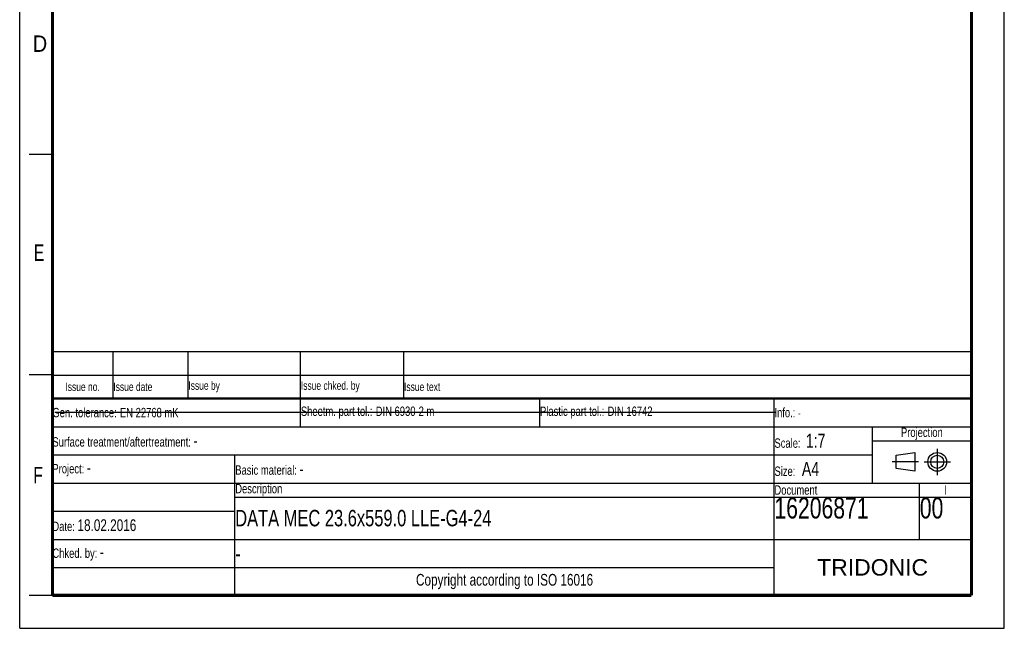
# Model space of a CAD drawing. Header units: millimetres. Extents: x 0 to 210, y 0 to 297.
# Tile 1 of 59: x 0 to 210, y 0 to 130. Entities that reach past the tile are written whole.
import ezdxf

# ---------------------------------------------------------------- set-up
doc = ezdxf.new("R2010")
doc.units = ezdxf.units.MM
doc.header["$LTSCALE"] = 19.36
doc.linetypes.add('CENTER', pattern=[0.6, 0.375, -0.075, 0.075, -0.075])
doc.layers.get('0').update_dxf_attribs({"linetype": 'CONTINUOUS'})
doc.layers.add('DEFAULT_1', color=7, linetype='CENTER')
doc.styles.add('TEXTSTYLE_2', font='txt', dxfattribs={"width": 0.75})
doc.styles.add('TEXTSTYLE_5', font='arial.ttf')

# ---------------------------------------------------------------- blocks, each defined once
blk = doc.blocks.new('PROJEKTIONSMETHODE_BL0', base_point=(192.31, 35.47))
at = {"color": 2, "linetype": 'Continuous'}
for p, q in [((186.91, 36.87), (190.91, 37.47)), ((186.91, 34.07), (186.91, 36.87)), ((190.91, 37.47), (190.91, 33.47)), ((190.91, 33.47), (186.91, 34.07))]:
    blk.add_line(p, q, dxfattribs=at)
for radius in [2, 1.4]:
    blk.add_circle((195.71, 35.47), radius, dxfattribs=at)
at = {"layer": 'DEFAULT_1', "color": 2, "linetype": 'CENTER'}
for p, q in [((195.71, 38.27), (195.71, 32.67)), ((191.71, 35.47), (186.11, 35.47)), ((192.91, 35.47), (198.5, 35.47))]:
    blk.add_line(p, q, dxfattribs=at)
blk = doc.blocks.new('*T15')
at = {"color": 0, "linetype": 'ByBlock', "lineweight": -2}
for p, q in [((0, 42), (196, 42)), ((0, 0), (0, 42)), ((53, 36), (53, 42)), ((104, 36), (104, 42)), ((154, 0), (154, 42)), ((196, 0), (196, 42)), ((0, 36), (196, 36)), ((175, 24), (175, 36)), ((175, 33), (196, 33)), ((0, 30), (175, 30)), ((39, 0), (39, 30)), ((0, 24), (196, 24)), ((185, 12), (185, 24)), ((39, 21), (196, 21)), ((0, 18), (39, 18)), ((0, 12), (196, 12)), ((0, 6), (154, 6)), ((0, 0), (196, 0))]:
    blk.add_line(p, q, dxfattribs=at)
at = {"color": 5, "linetype": 'Continuous'}
for s, insert, char_height, width, attachment_point, style in [('Gen. tolerance:\\H2.5; \\H2.0;EN 22768 mK', (0.06, 39), 2, 52.88, 4, 'TEXTSTYLE_2'), ('Sheetm. part tol.:\\H2.5; \\H2.0;DIN 6930-2 m', (53.06, 39), 2, 50.88, 4, 'TEXTSTYLE_2'), ('Plastic part tol.:\\H2.5; \\H2.0;DIN 16742', (104.06, 39), 2, 49.88, 4, 'TEXTSTYLE_2'), ('Info.: \\H1.8;{\\W0.7;-}', (154.06, 39), 2, 41.88, 4, 'TEXTSTYLE_2'), ('Projection', (185.5, 34.5), 2, 20.88, 5, 'TEXTSTYLE_2'), ('Surface treatment/aftertreatment: \\H2.5;-', (0.06, 33), 2, 153.88, 4, 'TEXTSTYLE_2'), ('Scale:  \\H3.0;1:7', (154.06, 33), 2, 20.88, 4, 'TEXTSTYLE_2'), ('Project: \\H2.5;-', (0.06, 27), 2, 38.88, 4, 'TEXTSTYLE_2'), ('Basic material: \\H2.5;-', (39.06, 27), 2, 114.88, 4, 'TEXTSTYLE_2'), ('Size: \\H3.0; A4', (154.06, 27), 2, 20.88, 4, 'TEXTSTYLE_2'), ('Description', (39.06, 22.5), 2, 114.88, 4, 'TEXTSTYLE_2'), ('Document', (154.06, 22.5), 2, 30.88, 4, 'TEXTSTYLE_2'), ('I', (190.5, 22.5), 2, 10.88, 5, 'TEXTSTYLE_2'), ('16206871', (154.06, 20.94), 4.5, 30.88, 1, 'TEXTSTYLE_2'), ('00 ', (185.06, 20.94), 4.5, 10.88, 1, 'TEXTSTYLE_2'), ('Date: \\H2.5;18.02.2016', (0.06, 15), 2, 38.88, 4, 'TEXTSTYLE_2'), ('Chked. by: \\H2.5;-', (0.06, 9), 2, 38.88, 4, 'TEXTSTYLE_2'), ('TRIDONIC', (175, 6), 3.5, 41.88, 5, 'TEXTSTYLE_5'), ('Copyright according to ISO 16016', (96.5, 3), 2.5, 114.88, 5, 'TEXTSTYLE_2')]:
    blk.add_mtext(s, dxfattribs=dict(at, insert=insert, char_height=char_height, width=width, attachment_point=attachment_point, style=style))
at = {"color": 7, "linetype": 'Continuous', "char_height": 3.5, "width": 114.88, "attachment_point": 4, "style": 'TEXTSTYLE_2'}
for s, insert in [('DATA MEC 23.6x559.0 LLE-G4-24', (39.06, 16.5)), ('-', (39.06, 9))]:
    blk.add_mtext(s, dxfattribs=dict(at, insert=insert))
blk = doc.blocks.new('*T16')
at = {"color": 0, "linetype": 'ByBlock', "lineweight": -2}
for p, q in [((0, 10), (196, 10)), ((0, 0), (0, 10)), ((13, 0), (13, 10)), ((29, 0), (29, 10)), ((53, 0), (53, 10)), ((75, 0), (75, 10)), ((196, 0), (196, 10)), ((0, 5), (196, 5)), ((0, 0), (196, 0))]:
    blk.add_line(p, q, dxfattribs=at)
at = {"color": 5, "linetype": 'Continuous', "char_height": 1.8, "style": 'TEXTSTYLE_2'}
for s, insert, width, attachment_point in [('Issue no.', (6.5, 2.5), 12.88, 5), ('Issue date ', (13.06, 2.5), 15.88, 4), ('Issue by ', (29.06, 2.5), 23.88, 4), ('Issue chked. by', (53.06, 2.5), 21.88, 4), ('Issue text ', (75.06, 2.5), 120.88, 4)]:
    blk.add_mtext(s, dxfattribs=dict(at, insert=insert, width=width, attachment_point=attachment_point))

msp = doc.modelspace()

# ---------------------------------------------------------------- linework, layer by layer
at = {"color": 2, "linetype": 'Continuous'}
for p, q in [((0, 0), (0, 297)), ((210, 0), (210, 297)), ((7, 101), (2, 101)), ((7, 54), (2, 54)), ((7, 7), (2, 7)), ((0, 0), (210, 0))]:
    msp.add_line(p, q, dxfattribs=at)
at = {"color": 7, "linetype": 'Continuous'}
msp.add_line((7.46812, 46.04239), (161.26812, 46.04239), dxfattribs=at)
for points, const_width in [([(7, 7), (7, 290)], 0.7), ([(203, 7), (203, 290)], 0.7), ([(7, 49), (203, 49)], 0.5), ([(7, 7), (203, 7)], 0.7)]:
    msp.add_lwpolyline(points, dxfattribs=dict(at, const_width=const_width))

# ---------------------------------------------------------------- block references
for name, p in [('*T16', (6.91362, 48.96015)), ('*T15', (6.91355, 6.96013))]:
    msp.add_blockref(name, p)
at = {"color": 2, "linetype": 'Continuous'}
msp.add_blockref('PROJEKTIONSMETHODE_BL0', (192.30508, 35.46975), dxfattribs=at)

# ---------------------------------------------------------------- texts
at = {"color": 5, "linetype": 'Continuous', "style": 'TEXTSTYLE_2'}
for s, width, p in [('D', 0.904762, (2.80729, 122.85717)), ('E', 0.714286, (3.00245, 78.30247)), ('F', 0.714286, (2.92219, 30.89704))]:
    msp.add_text(s, height=3.5, dxfattribs=dict(at, width=width)).set_placement(p)

doc.saveas('drawing.dxf')
